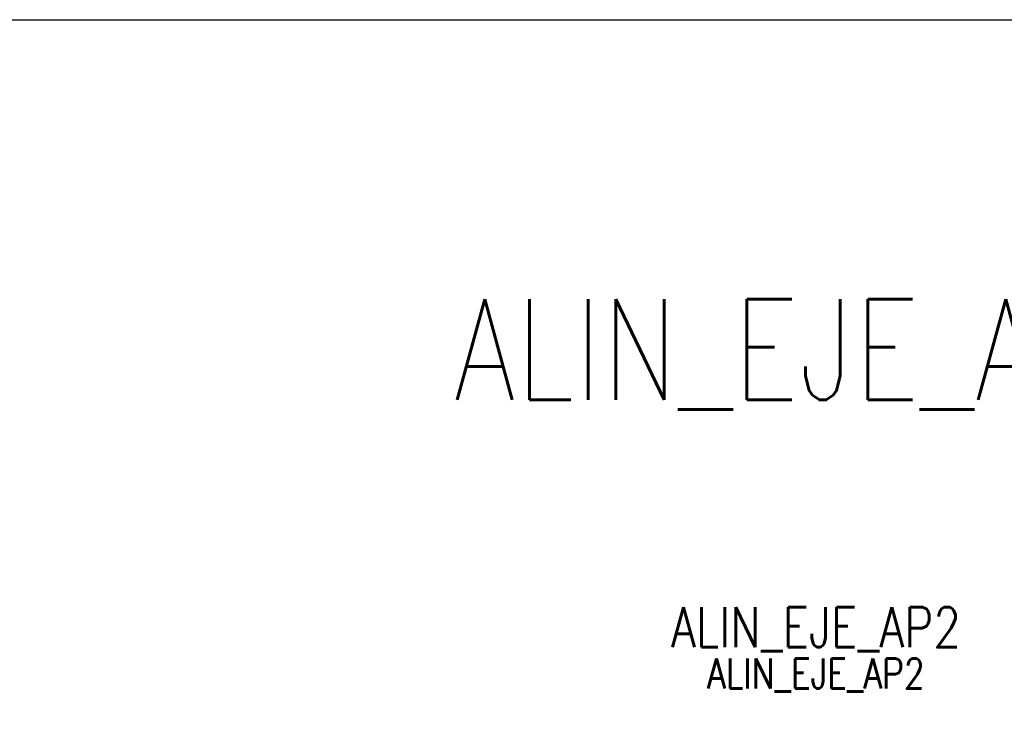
# Model space of a CAD drawing. Header units: metres. Extents: x 719936 to 720643, y 9143565 to 9144018.
# Tile 28 of 56: x 720510 to 720523, y 9143918 to 9143927. Entities that reach past the tile are written whole.
import ezdxf

# ---------------------------------------------------------------- set-up
doc = ezdxf.new("R2010")
doc.units = ezdxf.units.M
for name, color, linetype in [('_ESTRUCTURA', 1, 'Continuous'), ('AecObjExplode_PLANTA RAPIDA_Vport_1ECE', 7, 'Continuous'), ('AecObjExplode_PLANTA RAPIDA_Vport_1ED3', 7, 'Continuous'), ('AecObjExplode_PLANTA RAPIDA_Vport_1ED7', 7, 'Continuous'), ('AecObjExplode_PLANTA RAPIDA_Vport_220C', 7, 'Continuous'), ('AecObjExplode_PLANTA RAPIDA_Vport_22C7', 7, 'Continuous'), ('AecObjExplode_PLANTA RAPIDA_Vport_22CB', 7, 'Continuous'), ('AecObjExplode_PLANTA RAPIDA_Vport_22E2', 7, 'Continuous'), ('AecObjExplode_PLANTA RAPIDA_Vport_22EB', 7, 'Continuous'), ('AecObjExplode_PLANTA RAPIDA_Vport_2460', 7, 'Continuous'), ('AecObjExplode_PLANTA RAPIDA_Vport_2496', 7, 'Continuous')]:
    doc.layers.add(name, color=color, linetype=linetype)
doc.styles.add('AIR-Simplex.(0.80)', font='simplex.shx', dxfattribs={"width": 0.8})

# ---------------------------------------------------------------- blocks, each defined once
blk = doc.blocks.new('AecObjExplode_PLANTA RAPIDA_Vport_1ECE')
at = {"layer": 'Defpoints', "color": 7, "linetype": 'Continuous', "lineweight": -3, "insert": (720520.244, 9143922.215), "char_height": 1.25, "attachment_point": 8, "style": 'AIR-Simplex.(0.80)'}
blk.add_mtext('ALIN_EJE_AP2', dxfattribs=at)
blk = doc.blocks.new('AecObjExplode_PLANTA RAPIDA_Vport_1ED3')
at = {"layer": 'Defpoints', "color": 7, "linetype": 'Continuous', "lineweight": -3, "insert": (720520.244, 9143919.215), "char_height": 0.5, "attachment_point": 8, "style": 'AIR-Simplex.(0.80)'}
blk.add_mtext('ALIN_EJE_AP2', dxfattribs=at)
blk = doc.blocks.new('AecObjExplode_PLANTA RAPIDA_Vport_1ED7')
at = {"layer": 'Defpoints', "color": 7, "linetype": 'Continuous', "lineweight": -3, "insert": (720520.244, 9143919.215), "char_height": 0.5, "attachment_point": 8, "style": 'AIR-Simplex.(0.80)'}
blk.add_mtext('ALIN_EJE_AP2', dxfattribs=at)
blk = doc.blocks.new('AecObjExplode_PLANTA RAPIDA_Vport_220C')
at = {"layer": 'Defpoints', "color": 7, "linetype": 'Continuous', "lineweight": -3, "insert": (720520.244, 9143922.215), "char_height": 1.25, "attachment_point": 8, "style": 'AIR-Simplex.(0.80)'}
blk.add_mtext('ALIN_EJE_AP2', dxfattribs=at)
blk = doc.blocks.new('AecObjExplode_PLANTA RAPIDA_Vport_22C7')
at = {"layer": 'Defpoints', "color": 7, "linetype": 'Continuous', "lineweight": -3, "insert": (720520.244, 9143918.715), "char_height": 0.375, "attachment_point": 8, "style": 'AIR-Simplex.(0.80)'}
blk.add_mtext('ALIN_EJE_AP2', dxfattribs=at)
blk = doc.blocks.new('AecObjExplode_PLANTA RAPIDA_Vport_22CB')
at = {"layer": 'Defpoints', "color": 7, "linetype": 'Continuous', "lineweight": -3, "insert": (720520.244, 9143918.715), "char_height": 0.375, "attachment_point": 8, "style": 'AIR-Simplex.(0.80)'}
blk.add_mtext('ALIN_EJE_AP2', dxfattribs=at)
blk = doc.blocks.new('AecObjExplode_PLANTA RAPIDA_Vport_22E2')
at = {"layer": 'Defpoints', "color": 7, "linetype": 'Continuous', "lineweight": -3, "insert": (720520.244, 9143918.715), "char_height": 0.375, "attachment_point": 8, "style": 'AIR-Simplex.(0.80)'}
blk.add_mtext('ALIN_EJE_AP2', dxfattribs=at)
blk = doc.blocks.new('AecObjExplode_PLANTA RAPIDA_Vport_22EB')
at = {"layer": 'Defpoints', "color": 7, "linetype": 'Continuous', "lineweight": -3, "insert": (720520.244, 9143918.715), "char_height": 0.375, "attachment_point": 8, "style": 'AIR-Simplex.(0.80)'}
blk.add_mtext('ALIN_EJE_AP2', dxfattribs=at)
blk = doc.blocks.new('AecObjExplode_PLANTA RAPIDA_Vport_2460')
at = {"layer": 'Defpoints', "color": 7, "linetype": 'Continuous', "lineweight": -3, "insert": (720520.244, 9143918.715), "char_height": 0.375, "attachment_point": 8, "style": 'AIR-Simplex.(0.80)'}
blk.add_mtext('ALIN_EJE_AP2', dxfattribs=at)
blk = doc.blocks.new('AecObjExplode_PLANTA RAPIDA_Vport_2496')
at = {"layer": 'Defpoints', "color": 7, "linetype": 'Continuous', "lineweight": -3, "insert": (720520.244, 9143918.715), "char_height": 0.375, "attachment_point": 8, "style": 'AIR-Simplex.(0.80)'}
blk.add_mtext('ALIN_EJE_AP2', dxfattribs=at)

msp = doc.modelspace()

# ---------------------------------------------------------------- linework, layer by layer
at = {"layer": '_ESTRUCTURA'}
msp.add_lwpolyline([(720479.285, 9143927.055), (720560.413, 9143927.055), (720560.413, 9143903.315), (720479.285, 9143903.315)], close=True, dxfattribs=at)

# ---------------------------------------------------------------- next in the draw order: block references
at = {"layer": 'AecObjExplode_PLANTA RAPIDA_Vport_1ECE'}
msp.add_blockref('AecObjExplode_PLANTA RAPIDA_Vport_1ECE', (0, 0), dxfattribs=at)

# ---------------------------------------------------------------- next in the draw order: block references
at = {"layer": 'AecObjExplode_PLANTA RAPIDA_Vport_1ED3'}
msp.add_blockref('AecObjExplode_PLANTA RAPIDA_Vport_1ED3', (0, 0), dxfattribs=at)

# ---------------------------------------------------------------- next in the draw order: block references
at = {"layer": 'AecObjExplode_PLANTA RAPIDA_Vport_1ED7'}
msp.add_blockref('AecObjExplode_PLANTA RAPIDA_Vport_1ED7', (0, 0), dxfattribs=at)

# ---------------------------------------------------------------- next in the draw order: block references
at = {"layer": 'AecObjExplode_PLANTA RAPIDA_Vport_220C'}
msp.add_blockref('AecObjExplode_PLANTA RAPIDA_Vport_220C', (0, 0), dxfattribs=at)

# ---------------------------------------------------------------- next in the draw order: block references
at = {"layer": 'AecObjExplode_PLANTA RAPIDA_Vport_22C7'}
msp.add_blockref('AecObjExplode_PLANTA RAPIDA_Vport_22C7', (0, 0), dxfattribs=at)

# ---------------------------------------------------------------- next in the draw order: block references
at = {"layer": 'AecObjExplode_PLANTA RAPIDA_Vport_22CB'}
msp.add_blockref('AecObjExplode_PLANTA RAPIDA_Vport_22CB', (0, 0), dxfattribs=at)

# ---------------------------------------------------------------- next in the draw order: block references
at = {"layer": 'AecObjExplode_PLANTA RAPIDA_Vport_22E2'}
msp.add_blockref('AecObjExplode_PLANTA RAPIDA_Vport_22E2', (0, 0), dxfattribs=at)

# ---------------------------------------------------------------- next in the draw order: block references
at = {"layer": 'AecObjExplode_PLANTA RAPIDA_Vport_22EB'}
msp.add_blockref('AecObjExplode_PLANTA RAPIDA_Vport_22EB', (0, 0), dxfattribs=at)

# ---------------------------------------------------------------- next in the draw order: block references
at = {"layer": 'AecObjExplode_PLANTA RAPIDA_Vport_2460'}
msp.add_blockref('AecObjExplode_PLANTA RAPIDA_Vport_2460', (0, 0), dxfattribs=at)

# ---------------------------------------------------------------- next in the draw order: block references
at = {"layer": 'AecObjExplode_PLANTA RAPIDA_Vport_2496'}
msp.add_blockref('AecObjExplode_PLANTA RAPIDA_Vport_2496', (0, 0), dxfattribs=at)

doc.saveas('drawing.dxf')
